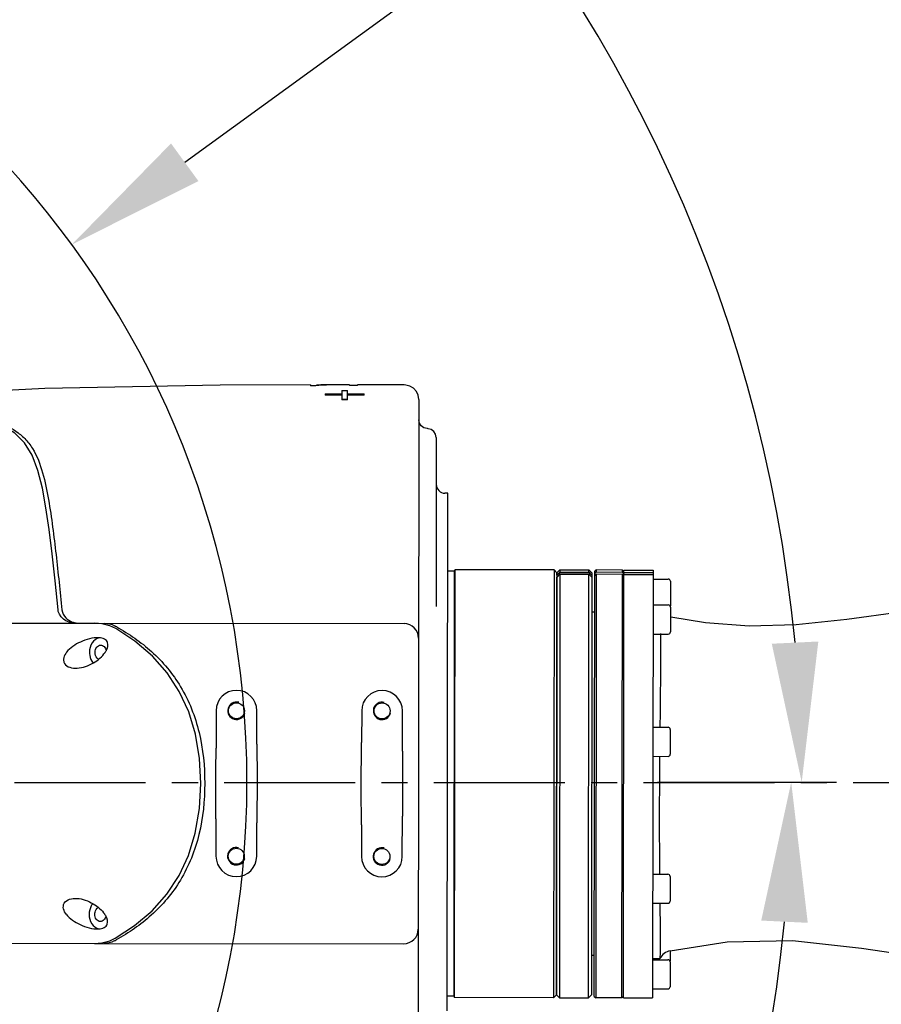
# Model space of a CAD drawing. Header units: millimetres. Extents: x 4086 to 10416, y 123 to 1549.
# Tile 227 of 256: x 9404 to 9453, y 577 to 634. Entities that reach past the tile are written whole.
import ezdxf

# ---------------------------------------------------------------- set-up
doc = ezdxf.new("R2010")
doc.units = ezdxf.units.MM
doc.linetypes.add('CENTER', pattern=[0.6, 0.375, -0.075, 0.075, -0.075])
doc.layers.add('中心线', color=7, linetype='Continuous')
doc.layers.add('运动范围', color=7, linetype='Continuous')
doc.styles.add('思源黑', font='SourceHanSansCN-Normal.ttf')
doc.dimstyles.new('尺寸标注_1_6比例中六', dxfattribs={"dimtxt": 10, "dimasz": 8, "dimexe": 2, "dimexo": 1.5, "dimgap": 1, "dimtad": 1, "dimdec": 1, "dimlfac": 6, "dimdsep": 46, "dimtxsty": '思源黑', "dimcen": 0.09, "dimadec": 0, "dimazin": 0, "dimtp": 0.01, "dimtm": 0.01, "dimtfac": 1, "dimtdec": 1, "dimtofl": 0, "dimtmove": 0, "dimatfit": 3, "dimfxl": 1, "dimtolj": 1, "dimarcsym": 0})
doc.dimstyles.new('尺寸标注_1_6比例中六弯折', dxfattribs={"dimtxt": 10, "dimasz": 8, "dimexe": 2, "dimexo": 1.5, "dimgap": 1, "dimtad": 1, "dimtih": 1, "dimtoh": 1, "dimdec": 1, "dimlfac": 6, "dimdsep": 46, "dimtxsty": '思源黑', "dimcen": 0.09, "dimadec": 0, "dimazin": 0, "dimtp": 0.01, "dimtm": 0.01, "dimtfac": 1, "dimtdec": 1, "dimtofl": 0, "dimtmove": 0, "dimatfit": 3, "dimfxl": 1, "dimtolj": 1, "dimarcsym": 0})

# ---------------------------------------------------------------- blocks, each defined once
blk = doc.blocks.new('*D680')
at = {"layer": 'Defpoints', "color": 0}
for p in [(9364.758, 590.013), (9588.057, 409.452)]:
    blk.add_point(p, dxfattribs=at)
at = {"layer": '中心线', "color": 0}
for p, q in [((9364.668, 590.013), (9364.848, 590.013)), ((9364.758, 589.923), (9364.758, 590.103))]:
    blk.add_line(p, q, dxfattribs=at)
at = {"layer": '中心线', "color": 0, "lineweight": -2}
for p in [(9594.278, 404.422), (9657.035, 383.913)]:
    blk.add_line(p, (9619.641, 383.913), dxfattribs=at)
at = {"layer": '中心线', "color": 0}
blk.add_solid([(9595.116, 405.459), (9593.439, 403.385), (9588.057, 409.452)], dxfattribs=at)
at = {"layer": '中心线', "color": 0, "insert": (9638.838, 395.282), "char_height": 10, "attachment_point": 2, "style": '思源黑'}
blk.add_mtext('\\A1;R1723', dxfattribs=at)
blk = doc.blocks.new('*D681')
at = {"layer": 'Defpoints', "color": 0}
for p in [(9406.996, 620.798), (9364.758, 590.013)]:
    blk.add_point(p, dxfattribs=at)
at = {"layer": '中心线', "color": 0, "lineweight": -2}
for p in [(9413.461, 625.51), (9494.385, 654.42)]:
    blk.add_line(p, (9453.126, 654.42), dxfattribs=at)
at = {"layer": '中心线', "color": 0}
for p, q in [((9364.668, 590.013), (9364.848, 590.013)), ((9364.758, 589.923), (9364.758, 590.103))]:
    blk.add_line(p, q, dxfattribs=at)
blk.add_solid([(9412.676, 626.588), (9414.246, 624.433), (9406.996, 620.798)], dxfattribs=at)
at = {"layer": '中心线', "color": 0, "insert": (9474.256, 665.788), "char_height": 10, "attachment_point": 2, "style": '思源黑'}
blk.add_mtext('\\A1;R313.6', dxfattribs=at)
blk = doc.blocks.new('*D682')
at = {"layer": 'Defpoints', "color": 0}
for p in [(9331.479, 667.161), (9291.622, 602.909), (9292.353, 602.78), (9438.28, 590.013), (9439.022, 590.013)]:
    blk.add_point(p, dxfattribs=at)
at = {"layer": '运动范围', "color": 0, "linetype": 'Continuous', "lineweight": -2}
for p, q in [((9290.145, 603.169), (9280.045, 604.95)), ((9440.522, 590.013), (9450.778, 590.013))]:
    blk.add_line(p, q, dxfattribs=at)
blk.add_arc((9364.758, 590.013), 84.02, 5.4575, 164.5425, dxfattribs=at)
at = {"layer": '运动范围', "color": 0}
for points in [[(9282.476, 612.7), (9285.077, 612.112), (9282.014, 604.603)], [(9447.065, 597.94), (9449.729, 598.067), (9448.778, 590.013)]]:
    blk.add_solid(points, dxfattribs=at)
at = {"layer": '运动范围', "color": 0, "insert": (9388.641, 682.603), "char_height": 10, "attachment_point": 2, "rotation": 345.5363, "style": '思源黑'}
blk.add_mtext('+\\A1;170%%d', dxfattribs=at)
blk = doc.blocks.new('*D683')
at = {"layer": 'Defpoints', "color": 0}
for p in [(9438.28, 590.013), (9439.022, 590.013), (9291.622, 577.117), (9292.353, 577.246), (9331.717, 513.416)]:
    blk.add_point(p, dxfattribs=at)
at = {"layer": '运动范围', "color": 0, "linetype": 'Continuous', "lineweight": -2}
for p, q in [((9440.522, 590.013), (9450.177, 590.013)), ((9290.145, 576.856), (9280.637, 575.18))]:
    blk.add_line(p, q, dxfattribs=at)
blk.add_arc((9364.758, 590.013), 83.419, 195.49687, 354.50313, dxfattribs=at)
at = {"layer": '运动范围', "color": 0}
for points in [[(9449.125, 581.958), (9446.461, 582.086), (9448.177, 590.013)], [(9285.672, 568.019), (9283.071, 567.43), (9282.606, 575.527)]]:
    blk.add_solid(points, dxfattribs=at)
at = {"layer": '运动范围', "color": 0, "insert": (9385.954, 521.394), "char_height": 10, "attachment_point": 2, "rotation": 17.1662, "style": '思源黑'}
blk.add_mtext('-\\A1;170%%d', dxfattribs=at)

msp = doc.modelspace()

# ---------------------------------------------------------------- linework, layer by layer
at = {"layer": '中心线', "linetype": 'CENTER', "ltscale": 20}
msp.add_line((9043.721, 589.998), (9702.299, 589.998), dxfattribs=at)
at = {"layer": '运动范围', "color": 7, "linetype": 'Continuous'}
for p, q in [((9420.655, 612.76), (9415.492, 612.74)), ((9420.655, 612.76), (9420.654, 612.715)), ((9420.947, 612.715), (9420.654, 612.715)), ((9421.025, 612.75), (9421.025, 612.715)), ((9421.49, 612.752), (9421.474, 612.751)), ((9422.896, 612.761), (9421.914, 612.761)), ((9422.448, 612.434), (9422.447, 611.907)), ((9422.448, 612.434), (9422.779, 612.434)), ((9422.778, 611.907), (9422.779, 612.434)), ((9422.896, 612.761), (9422.896, 612.719)), ((9423.345, 612.718), (9422.896, 612.719)), ((9426.028, 612.758), (9423.345, 612.761)), ((9423.345, 612.718), (9423.345, 612.76)), ((9421.492, 612.243), (9421.492, 612.169)), ((9421.492, 612.243), (9422.447, 612.243)), ((9422.447, 612.17), (9421.492, 612.169)), ((9422.778, 611.926), (9422.447, 611.926)), ((9422.778, 611.907), (9422.447, 611.907)), ((9422.779, 612.243), (9423.734, 612.243)), ((9423.734, 612.169), (9422.779, 612.17)), ((9423.734, 612.169), (9423.734, 612.243)), ((9426.861, 611.924), (9426.819, 575.892)), ((9427.859, 609.756), (9427.847, 600.072)), ((9428.521, 606.561), (9428.355, 606.561)), ((9428.487, 576.922), (9428.521, 606.56)), ((9428.885, 602.088), (9428.516, 602.089)), ((9428.885, 602.088), (9428.857, 577.755)), ((9428.885, 602.088), (9428.933, 602.172)), ((9428.905, 577.672), (9428.933, 602.172)), ((9434.6, 602.165), (9428.933, 602.172)), ((9434.6, 602.165), (9434.571, 577.665)), ((9434.766, 601.998), (9434.6, 602.165)), ((9434.766, 601.998), (9434.738, 577.832)), ((9434.738, 577.832), (9434.766, 601.752)), ((9434.766, 601.998), (9434.933, 602.165)), ((9434.766, 601.868), (9434.766, 601.998)), ((9434.847, 601.947), (9434.766, 601.868)), ((9434.766, 601.752), (9434.797, 601.783)), ((9434.797, 601.783), (9434.847, 601.832)), ((9434.847, 601.947), (9436.685, 601.945)), ((9434.933, 601.899), (9434.905, 577.665)), ((9434.933, 602.165), (9434.933, 602.044)), ((9434.933, 602.165), (9436.6, 602.163)), ((9434.933, 602.044), (9436.6, 602.042)), ((9436.599, 601.897), (9434.933, 601.899)), ((9436.571, 577.663), (9436.599, 601.897)), ((9436.6, 602.042), (9436.6, 602.163)), ((9436.766, 601.996), (9436.6, 602.163)), ((9436.766, 601.866), (9436.685, 601.945)), ((9436.685, 601.83), (9436.766, 601.75)), ((9436.766, 601.996), (9436.738, 577.829)), ((9436.905, 577.746), (9436.933, 602.079)), ((9436.933, 602.079), (9437.016, 602.162)), ((9436.958, 601.973), (9436.933, 601.948)), ((9436.933, 601.832), (9437.016, 601.914)), ((9437.016, 602.03), (9436.958, 601.973)), ((9437.016, 601.914), (9436.988, 577.662)), ((9437.016, 602.162), (9437.016, 602.03)), ((9438.516, 602.161), (9437.016, 602.162)), ((9438.516, 602.028), (9437.016, 602.03)), ((9438.516, 601.912), (9437.016, 601.914)), ((9438.488, 577.661), (9438.516, 601.912)), ((9438.516, 602.028), (9438.516, 602.161)), ((9438.6, 602.077), (9438.516, 602.161)), ((9438.558, 601.987), (9438.516, 602.028)), ((9438.516, 601.912), (9438.558, 601.87)), ((9438.574, 601.971), (9438.558, 601.987)), ((9438.558, 601.87), (9438.599, 601.83)), ((9438.571, 577.66), (9438.6, 602.16)), ((9438.599, 601.946), (9438.574, 601.971)), ((9438.599, 601.946), (9438.599, 601.912)), ((9438.599, 601.912), (9440.266, 601.91)), ((9438.6, 602.16), (9440.266, 602.158)), ((9438.6, 602.028), (9440.266, 602.026)), ((9440.266, 602.158), (9440.238, 577.659)), ((9440.266, 601.644), (9441.141, 601.643)), ((9441.266, 601.518), (9441.264, 600.101)), ((9440.264, 600.16), (9441.139, 600.159)), ((9441.264, 600.034), (9441.262, 598.617)), ((9436.93, 599.746), (9436.764, 599.746)), ((9441.288, 599.459), (9441.263, 599.465)), ((9441.289, 599.459), (9441.288, 599.459)), ((9399.118, 599.123), (9408.313, 599.112)), ((9408.313, 599.112), (9426.013, 599.092)), ((9408.737, 599.077), (9408.313, 599.112)), ((9409.183, 598.957), (9408.737, 599.077)), ((9409.508, 598.805), (9409.183, 598.957)), ((9440.262, 598.493), (9441.137, 598.492)), ((9415.257, 594.104), (9415.254, 591.958)), ((9417.588, 592.192), (9417.59, 594.102)), ((9423.59, 594.095), (9423.588, 592.289)), ((9425.921, 591.778), (9425.924, 594.092)), ((9440.256, 593.159), (9441.131, 593.158)), ((9441.256, 593.033), (9441.254, 591.616)), ((9440.254, 591.492), (9441.129, 591.491)), ((9415.25, 587.918), (9415.247, 585.771)), ((9417.581, 585.768), (9417.583, 587.678)), ((9423.583, 587.566), (9423.581, 585.761)), ((9425.914, 585.759), (9425.917, 588.072)), ((9440.246, 584.742), (9441.121, 584.741)), ((9441.246, 584.616), (9441.244, 583.199)), ((9440.244, 583.075), (9441.119, 583.074)), ((9383.617, 580.808), (9408.292, 580.779)), ((9408.292, 580.779), (9408.722, 580.815)), ((9408.292, 580.779), (9425.991, 580.758)), ((9408.722, 580.815), (9409.168, 580.934)), ((9409.168, 580.934), (9409.488, 581.084)), ((9441.241, 580.357), (9441.24, 579.781)), ((9441.257, 580.361), (9441.257, 580.361)), ((9436.907, 580.079), (9436.741, 580.079)), ((9440.24, 579.908), (9440.658, 579.908)), ((9440.24, 579.84), (9441.115, 579.839)), ((9440.659, 579.908), (9440.658, 579.908)), ((9441.24, 579.714), (9441.239, 578.297)), ((9440.238, 578.173), (9441.113, 578.172)), ((9428.857, 577.755), (9428.488, 577.756)), ((9428.857, 577.755), (9428.905, 577.672)), ((9434.571, 577.665), (9428.905, 577.672)), ((9434.738, 577.832), (9434.571, 577.665)), ((9434.738, 577.832), (9434.905, 577.665)), ((9434.905, 577.665), (9436.571, 577.663)), ((9436.738, 577.829), (9436.571, 577.663)), ((9436.905, 577.746), (9436.988, 577.662)), ((9438.488, 577.661), (9436.988, 577.662)), ((9438.571, 577.744), (9438.488, 577.661)), ((9438.571, 577.66), (9440.238, 577.659))]:
    msp.add_line(p, q, dxfattribs=at)
for points in [[(9415.492, 612.74), (9405.459, 612.564), (9396.136, 612.085), (9392.941, 611.799)], [(9426.861, 611.924), (9426.826, 612.165), (9426.719, 612.39), (9426.551, 612.574), (9426.34, 612.698), (9426.114, 612.754), (9426.028, 612.758)], [(9406.21, 599.877), (9406.035, 601.543), (9405.864, 603.094), (9405.696, 604.478), (9405.518, 605.724), (9405.314, 606.85), (9405.06, 607.864), (9404.723, 608.745), (9404.284, 609.45), (9403.727, 609.994), (9403.061, 610.417), (9402.255, 610.788), (9401.251, 611.134), (9400.102, 611.426), (9398.805, 611.66), (9397.301, 611.829), (9395.528, 611.906), (9393.373, 611.83)], [(9427.359, 610.257), (9427.33, 610.258), (9427.155, 610.301), (9426.998, 610.412), (9426.894, 610.575), (9426.86, 610.757)], [(9427.859, 609.756), (9427.825, 609.937), (9427.724, 610.097), (9427.572, 610.209), (9427.396, 610.255), (9427.359, 610.257)], [(9460.985, 600.572), (9457.732, 600.179), (9454.442, 599.75), (9451.364, 599.321), (9448.47, 599.016), (9445.768, 598.939), (9443.279, 599.137), (9441.289, 599.459)], [(9407.218, 599.114), (9407.048, 599.126), (9406.842, 599.174), (9406.664, 599.25), (9406.513, 599.351), (9406.385, 599.475), (9406.286, 599.625), (9406.224, 599.792), (9406.21, 599.877)], [(9414.378, 589.939), (9414.308, 591.36), (9414.077, 592.759), (9413.688, 594.048), (9413.15, 595.213), (9412.454, 596.278), (9411.611, 597.231), (9410.611, 598.084), (9409.508, 598.805)], [(9409.488, 581.084), (9410.589, 581.8), (9411.589, 582.648), (9412.436, 583.599), (9413.133, 584.66), (9413.675, 585.82), (9414.067, 587.1), (9414.302, 588.498), (9414.378, 589.939)], [(9441.257, 580.361), (9444.506, 580.874), (9448.253, 580.938), (9452.21, 580.497), (9456.481, 579.878), (9460.953, 579.311)]]:
    msp.add_lwpolyline(points, dxfattribs=at)
for centre in [(9416.424, 594.103), (9424.757, 594.093), (9416.414, 585.77), (9424.747, 585.76)]:
    msp.add_circle(centre, 0.458, dxfattribs=at)
for centre, radius, start, end in [((9364.758, 590.013), 287.167, 190, 18.68011), ((9364.758, 590.013), 52.267, 190, 170), ((9421.933, 602.089), 10.672, 94.8682, 95.2991), ((9421.497, 601.892), 10.868, 90.0411, 92.4914), ((9421.926, 602.167), 10.593, 92.4481, 94.8704), ((9421.496, 601.926), 10.834, 88.646, 90.0343), ((9421.92, 602.308), 10.453, 90.8956, 92.36), ((9421.918, 602.411), 10.349, 90.0266, 90.8945), ((9428.355, 607.061), 0.5, 179.9333, 269.9333), ((9464.192, 575.982), 39.183, 138.3066, 138.496), ((9455.61, 575.256), 33.725, 127.8154, 128.0006), ((9415.86, 575.302), 33.725, 51.8661, 52.0512), ((9407.28, 576.048), 39.183, 41.3706, 41.5601), ((9441.141, 601.518), 0.125, 359.9333, 89.9333), ((9441.139, 600.034), 0.125, 359.9333, 89.9333), ((9441.139, 600.101), 0.125, 344.2543, 359.9333), ((9407.418, 600.256), 1.142, 249.9365, 260.2871), ((9407.426, 600.298), 1.184, 260.2628, 269.9321), ((9403.523, 587.978), 12.483, 61.0505, 61.7098), ((9426.012, 598.258), 0.833, 359.9333, 89.9333), ((9408.647, 597.785), 0.493, 92.1842, 100.2373), ((9441.137, 598.617), 0.125, 269.9333, 359.9333), ((9407.743, 598.227), 1.398, 325.955, 327.2853), ((9407.852, 598.158), 1.268, 327.2515, 330.7423), ((9416.424, 594.103), 1.167, 359.9333, 179.9333), ((9424.757, 594.093), 1.167, 359.9333, 179.9333), ((9416.424, 594.103), 0.5, 75, 345), ((9424.757, 594.093), 0.5, 75, 345), ((9441.131, 593.033), 0.125, 359.9333, 89.9333), ((9821.081, 587.528), 380.457, 179.40205, 179.90335), ((9441.129, 591.616), 0.125, 269.9333, 359.9333), ((9751.02, 587.874), 310.395, 179.94542, 180.58024), ((9416.414, 585.77), 0.5, 75, 345), ((9424.747, 585.76), 0.5, 75, 345), ((9416.414, 585.77), 1.167, 179.9333, 359.9333), ((9424.747, 585.76), 1.167, 179.9333, 359.9333), ((9441.121, 584.616), 0.125, 359.9333, 89.9333), ((9441.119, 583.199), 0.125, 269.9333, 359.9333), ((9407.722, 581.664), 1.399, 32.574, 33.9127), ((9407.831, 581.733), 1.27, 29.1756, 32.6066), ((9408.629, 582.106), 0.494, 259.036, 269.1567), ((9425.992, 581.592), 0.833, 269.9333, 359.9333), ((9403.527, 591.926), 12.485, 298.1561, 298.8151), ((9441.407, 579.541), 0.833, 100.3664, 153.8721), ((9441.115, 579.714), 0.125, 359.9333, 89.9333), ((9441.115, 579.781), 0.125, 344.2543, 359.9333), ((9441.114, 578.297), 0.125, 269.9333, 359.9333)]:
    msp.add_arc(centre, radius, start, end, dxfattribs=at)
for points, knots in [([(9422.952, 612.719), (9422.941, 612.721), (9422.924, 612.726), (9422.907, 612.733), (9422.902, 612.737)], [0, 0, 0, 0, 0.648756, 1, 1, 1, 1]), ([(9392.941, 611.799), (9393.754, 611.882), (9395.389, 611.968), (9397.845, 611.86), (9399.88, 611.563), (9401.484, 611.161), (9402.675, 610.745), (9403.64, 610.263), (9404.332, 609.696), (9404.926, 608.924), (9405.369, 607.716), (9405.679, 606.191), (9405.907, 604.622), (9406.159, 602.516), (9406.323, 600.932), (9406.433, 599.875)], [0, 0, 0, 0, 0.111559, 0.223091, 0.335081, 0.391537, 0.448609, 0.507037, 0.537624, 0.569909, 0.638857, 0.71042, 0.782625, 0.855026, 1, 1, 1, 1]), ([(9406.433, 599.875), (9406.45, 599.708), (9406.607, 599.402), (9406.887, 599.234), (9407.027, 599.183)], [0, 0, 0, 0, 0.530913, 1, 1, 1, 1]), ([(9409.565, 598.901), (9410.278, 598.507), (9411.679, 597.54), (9413.386, 595.494), (9414.423, 592.853), (9414.607, 590.92), (9414.606, 589.938)], [0, 0, 0, 0, 0.226045, 0.467273, 0.727733, 1, 1, 1, 1]), ([(9408.56, 598.284), (9408.373, 598.295), (9408.003, 598.238), (9407.349, 598.003), (9406.898, 597.71), (9406.697, 597.448)], [0, 0, 0, 0, 0.268506, 0.52615, 1, 1, 1, 1]), ([(9408.56, 598.271), (9408.401, 598.242), (9408.093, 597.997), (9408.008, 597.636), (9408.008, 597.446)], [0, 0, 0, 0, 0.458498, 1, 1, 1, 1]), ([(9408.958, 597.538), (9409.037, 597.68), (9409.116, 597.91), (9408.987, 598.133), (9408.827, 598.251), (9408.668, 598.278), (9408.56, 598.284)], [0, 0, 0, 0, 0.453135, 0.568545, 0.698247, 1, 1, 1, 1]), ([(9440.689, 598.518), (9440.692, 598.176), (9440.7, 596.395), (9440.679, 594.613), (9440.663, 593.173)], [0, 0, 0, 0, 0.191705, 1, 1, 1, 1]), ([(9408.327, 597.446), (9408.328, 597.549), (9408.376, 597.746), (9408.562, 597.862), (9408.647, 597.862)], [0, 0, 0, 0, 0.546433, 1, 1, 1, 1]), ([(9408.647, 597.862), (9408.72, 597.862), (9408.878, 597.781), (9408.942, 597.625), (9408.957, 597.54)], [0, 0, 0, 0, 0.458374, 1, 1, 1, 1]), ([(9406.697, 597.448), (9406.628, 597.357), (9406.54, 597.204), (9406.517, 596.974), (9406.593, 596.738), (9406.894, 596.549), (9407.163, 596.532), (9407.302, 596.54)], [0, 0, 0, 0, 0.231442, 0.344621, 0.46049, 0.716427, 1, 1, 1, 1]), ([(9407.302, 596.54), (9407.63, 596.557), (9408.243, 596.779), (9408.734, 597.198), (9408.901, 597.445)], [0, 0, 0, 0, 0.524636, 1, 1, 1, 1]), ([(9408.008, 597.446), (9408.008, 597.389), (9408.025, 597.172), (9408.111, 596.957), (9408.213, 596.833)], [0, 0, 0, 0, 0.262304, 1, 1, 1, 1]), ([(9408.534, 597.055), (9408.503, 597.07), (9408.379, 597.163), (9408.327, 597.329), (9408.327, 597.446)], [0, 0, 0, 0, 0.228763, 1, 1, 1, 1]), ([(9414.606, 589.938), (9414.605, 588.956), (9414.416, 587.024), (9413.374, 584.386), (9411.662, 582.343), (9410.258, 581.38), (9409.544, 580.987)], [0, 0, 0, 0, 0.272268, 0.532729, 0.773955, 1, 1, 1, 1]), ([(9406.68, 582.448), (9406.611, 582.538), (9406.523, 582.692), (9406.501, 582.922), (9406.577, 583.157), (9406.879, 583.346), (9407.147, 583.362), (9407.287, 583.354)], [0, 0, 0, 0, 0.231456, 0.344643, 0.460516, 0.716423, 1, 1, 1, 1]), ([(9407.287, 583.354), (9407.615, 583.336), (9408.227, 583.112), (9408.717, 582.692), (9408.883, 582.445)], [0, 0, 0, 0, 0.524619, 1, 1, 1, 1]), ([(9408.197, 583.058), (9408.164, 583.019), (9408.042, 582.837), (9407.991, 582.612), (9407.991, 582.446)], [0, 0, 0, 0, 0.23786, 1, 1, 1, 1]), ([(9440.658, 583.068), (9440.663, 582.626), (9440.671, 581.854), (9440.678, 580.961), (9440.671, 580.425), (9440.674, 580.162), (9440.658, 580.005), (9440.668, 579.927), (9440.659, 579.908)], [0, 0, 0, 0, 0.419263, 0.733382, 0.846829, 0.9296, 0.980814, 1, 1, 1, 1]), ([(9408.31, 582.446), (9408.31, 582.487), (9408.326, 582.637), (9408.419, 582.788), (9408.518, 582.836)], [0, 0, 0, 0, 0.276047, 1, 1, 1, 1]), ([(9406.68, 582.448), (9406.88, 582.184), (9407.33, 581.891), (9407.983, 581.654), (9408.354, 581.597), (9408.541, 581.607)], [0, 0, 0, 0, 0.473834, 0.731466, 1, 1, 1, 1]), ([(9407.991, 582.446), (9407.991, 582.257), (9408.074, 581.898), (9408.378, 581.651), (9408.535, 581.621)], [0, 0, 0, 0, 0.541184, 1, 1, 1, 1]), ([(9408.629, 582.029), (9408.543, 582.029), (9408.357, 582.145), (9408.31, 582.343), (9408.31, 582.446)], [0, 0, 0, 0, 0.453553, 1, 1, 1, 1]), ([(9408.541, 581.607), (9408.649, 581.612), (9408.808, 581.64), (9408.969, 581.757), (9409.098, 581.98), (9409.019, 582.211), (9408.94, 582.352)], [0, 0, 0, 0, 0.301743, 0.431425, 0.546841, 1, 1, 1, 1]), ([(9408.94, 582.35), (9408.925, 582.266), (9408.86, 582.11), (9408.701, 582.029), (9408.629, 582.029)], [0, 0, 0, 0, 0.541672, 1, 1, 1, 1])]:
    msp.add_open_spline(points, degree=3, knots=knots, dxfattribs=at)
for points in [[(9408.86, 599.112), (9409.058, 599.111), (9409.264, 599.064), (9409.439, 598.97)], [(9417.588, 592.192), (9417.587, 591.439), (9417.609, 590.687), (9417.609, 589.935)], [(9423.557, 589.928), (9423.558, 590.715), (9423.587, 591.502), (9423.588, 592.289)], [(9415.238, 589.938), (9415.238, 590.611), (9415.254, 591.284), (9415.254, 591.958)], [(9425.921, 591.778), (9425.92, 591.16), (9425.93, 590.543), (9425.929, 589.925)], [(9415.25, 587.918), (9415.251, 588.591), (9415.237, 589.264), (9415.238, 589.938)], [(9417.609, 589.935), (9417.608, 589.183), (9417.584, 588.43), (9417.583, 587.678)], [(9423.583, 587.566), (9423.584, 588.354), (9423.556, 589.141), (9423.557, 589.928)], [(9425.929, 589.925), (9425.928, 589.308), (9425.917, 588.69), (9425.917, 588.072)], [(9409.418, 580.918), (9409.243, 580.825), (9409.037, 580.778), (9408.838, 580.778)]]:
    msp.add_open_spline(points, degree=3, dxfattribs=at)

# ---------------------------------------------------------------- dimensions: what is measured, and where the dimension line sits
at = {"layer": '中心线', "color": 7}
for mpoint, picture, middle in [((9406.996, 620.798), '*D681', (9474.256, 654.42)), ((9588.057, 409.452), '*D680', (9638.838, 383.913))]:
    dim = msp.add_radius_dim(center=(9364.758, 590.013), mpoint=mpoint, dimstyle='尺寸标注_1_6比例中六弯折', dxfattribs=at)
    dim.commit()
    dim.dimension.update_dxf_attribs({"geometry": picture, "text_midpoint": middle, "dimtype": 164})
at = {"layer": '运动范围', "color": 7, "linetype": 'Continuous'}
for base, line1, line2, text, picture, middle in [((9331.479, 667.161), ((9438.28, 590.013), (9439.022, 590.013)), ((9292.353, 602.78), (9291.622, 602.909)), '+<>', '*D682', (9385.743, 671.37)), ((9331.717, 513.416), ((9292.353, 577.246), (9291.622, 577.117)), ((9438.28, 590.013), (9439.022, 590.013)), '-<>', '*D683', (9389.378, 510.31))]:
    dim = msp.add_angular_dim_2l(base=base, line1=line1, line2=line2, text=text, dimstyle='尺寸标注_1_6比例中六', dxfattribs=at)
    dim.commit()
    dim.dimension.update_dxf_attribs({"geometry": picture, "text_midpoint": middle, "dimtype": 162})

doc.saveas('drawing.dxf')
